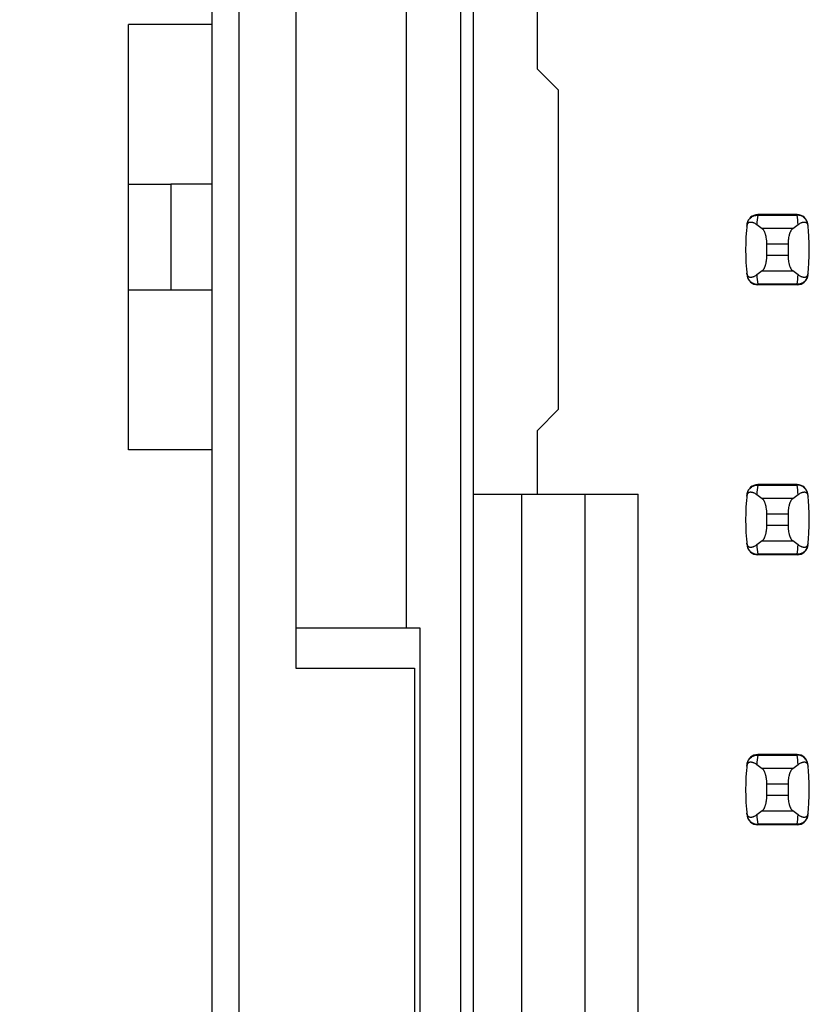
# Model space of a CAD drawing. Header units: inches. Extents: x 0 to 34, y 0 to 22.
# Tile 25 of 53: x 7.977 to 8.563, y 12.905 to 13.635. Entities that reach past the tile are written whole.
import ezdxf

# ---------------------------------------------------------------- set-up
doc = ezdxf.new("R2010")
doc.units = ezdxf.units.IN
doc.header["$LTSCALE"] = 1.87
doc.header["$MEASUREMENT"] = 0
doc.layers.get('0').update_dxf_attribs({"linetype": 'CONTINUOUS'})
doc.layers.add('DIMENSIONS', color=7, linetype='CONTINUOUS')
doc.styles.get("Standard").update_dxf_attribs({"font": 'txt', "width": 0.8})
doc.dimstyles.new('DIMSTYLE_1', dxfattribs={"dimtxt": 0.125, "dimasz": 0.18, "dimexe": 0.18, "dimexo": 0.0625, "dimgap": 0.09, "dimtad": 0, "dimtih": 1, "dimtoh": 1, "dimdec": 3, "dimlfac": 0.5, "dimzin": 4, "dimdsep": 46, "dimtxsty": 'STANDARD', "dimblk": '_FILLED', "dimblk1": '_FILLED', "dimblk2": '_FILLED', "dimcen": 0.09, "dimadec": 0, "dimazin": 0, "dimtp": 0.01, "dimtm": 0.01, "dimtfac": 1, "dimtdec": 3, "dimtofl": 0, "dimtmove": 0, "dimatfit": 3, "dimldrblk": '_FILLED', "dimfxl": 1, "dimtolj": 1, "dimtzin": 4, "dimarcsym": 0})

# ---------------------------------------------------------------- blocks, each defined once
blk = doc.blocks.new('*D2')
at = {"layer": 'DIMENSIONS', "color": 2, "linetype": 'CONTINUOUS'}
blk.add_line((8.21638, 16.02845), (7.43258, 16.02845), dxfattribs=at)
at = {"layer": 'DIMENSIONS', "color": 2, "linetype": 'CONTINUOUS', "insert": (7.37008, 16.09095), "char_height": 0.125, "width": 1.425, "attachment_point": 3, "line_spacing_factor": 0.9}
blk.add_mtext('4.642{\\Ftxt.shx;\\W1.000000;\\H0.125000; }[117.91]', dxfattribs=at)
blk = doc.blocks.new('_FILLED')
at = {"color": 0, "linetype": 'BYBLOCK'}
blk.add_solid([(0, 0), (-1, 0.1736), (-1, -0.1736)], dxfattribs=at)
blk = doc.blocks.new('*D3')
at = {"layer": 'DIMENSIONS', "color": 2, "linetype": 'CONTINUOUS'}
blk.add_line((8.18238, 16.37245), (7.43258, 16.37245), dxfattribs=at)
at = {"layer": 'DIMENSIONS', "color": 2, "linetype": 'CONTINUOUS', "insert": (7.37008, 16.43495), "char_height": 0.125, "width": 1.425, "attachment_point": 3, "line_spacing_factor": 0.9}
blk.add_mtext('4.814{\\Ftxt.shx;\\W1.000000;\\H0.125000; }[122.28]', dxfattribs=at)
blk = doc.blocks.new('*D5')
at = {"layer": 'DIMENSIONS', "color": 2, "linetype": 'CONTINUOUS'}
blk.add_line((8.21158, 15.04045), (7.43258, 15.04045), dxfattribs=at)
at = {"layer": 'DIMENSIONS', "color": 2, "linetype": 'CONTINUOUS', "insert": (7.37008, 15.10295), "char_height": 0.125, "width": 1.425, "attachment_point": 3, "line_spacing_factor": 0.9}
blk.add_mtext('4.148{\\Ftxt.shx;\\W1.000000;\\H0.125000; }[105.36]', dxfattribs=at)

msp = doc.modelspace()

# ---------------------------------------------------------------- linework, layer by layer
at = {"color": 7, "linetype": 'CONTINUOUS'}
for p, q in [((8.12008, 6.50045), (8.12008, 16.62845)), ((8.14008, 6.56045), (8.14008, 16.56845)), ((8.30408, 15.04045), (8.30408, 8.08645)), ((8.31391, 8.11957), (8.31391, 15.00934)), ((8.18208, 13.77445), (8.18208, 13.15445)), ((8.26408, 13.18445), (8.26408, 13.74445)), ((8.36116, 13.59831), (8.36116, 13.64556)), ((8.058, 13.31629), (8.058, 13.63125)), ((8.12008, 13.63125), (8.058, 13.63125)), ((8.3769, 13.58256), (8.36116, 13.59831)), ((8.3769, 13.34634), (8.3769, 13.58256)), ((8.058, 13.51314), (8.0895, 13.51314)), ((8.0895, 13.51314), (8.0895, 13.4344)), ((8.12008, 13.51314), (8.0895, 13.51314)), ((8.52446, 13.49044), (8.52444, 13.49003)), ((8.52444, 13.49003), (8.55377, 13.49003)), ((8.55376, 13.49044), (8.52446, 13.49044)), ((8.55377, 13.49003), (8.55376, 13.49044)), ((8.55047, 13.48012), (8.52775, 13.48012)), ((8.53123, 13.46019), (8.53123, 13.46872)), ((8.53123, 13.46872), (8.54698, 13.46872)), ((8.54698, 13.46872), (8.54698, 13.46019)), ((8.54698, 13.46019), (8.53123, 13.46019)), ((8.52775, 13.44878), (8.55047, 13.44878)), ((8.55377, 13.43887), (8.52444, 13.43887)), ((8.52444, 13.43887), (8.52446, 13.43847)), ((8.55376, 13.43847), (8.52446, 13.43847)), ((8.55376, 13.43847), (8.55377, 13.43887)), ((8.12008, 13.4344), (8.058, 13.4344)), ((8.36116, 13.33059), (8.3769, 13.34634)), ((8.36116, 13.28335), (8.36116, 13.33059)), ((8.12008, 13.31629), (8.058, 13.31629)), ((8.52446, 13.29044), (8.52444, 13.29003)), ((8.52444, 13.29003), (8.55377, 13.29003)), ((8.55376, 13.29044), (8.52446, 13.29044)), ((8.55377, 13.29003), (8.55376, 13.29044)), ((8.31391, 13.28335), (8.43596, 13.28335)), ((8.34934, 13.28335), (8.34934, 12.44556)), ((8.39659, 12.44556), (8.39659, 13.28335)), ((8.43596, 12.44556), (8.43596, 13.28335)), ((8.55047, 13.28012), (8.52775, 13.28012)), ((8.53123, 13.26019), (8.53123, 13.26872)), ((8.53123, 13.26872), (8.54698, 13.26872)), ((8.54698, 13.26872), (8.54698, 13.26019)), ((8.54698, 13.26019), (8.53123, 13.26019)), ((8.52775, 13.24878), (8.55047, 13.24878)), ((8.55377, 13.23887), (8.52444, 13.23887)), ((8.52444, 13.23887), (8.52446, 13.23847)), ((8.55376, 13.23847), (8.55377, 13.23887)), ((8.55376, 13.23847), (8.52446, 13.23847)), ((8.18208, 13.18445), (8.27408, 13.18445)), ((8.27408, 13.18445), (8.27408, 12.54445)), ((8.18208, 13.15445), (8.27008, 13.15445)), ((8.27008, 13.15445), (8.27008, 12.57445)), ((8.52446, 13.09044), (8.52444, 13.09003)), ((8.52444, 13.09003), (8.55377, 13.09003)), ((8.55376, 13.09044), (8.52446, 13.09044)), ((8.55377, 13.09003), (8.55376, 13.09044)), ((8.55047, 13.08012), (8.52775, 13.08012)), ((8.53123, 13.06019), (8.53123, 13.06872)), ((8.53123, 13.06872), (8.54698, 13.06872)), ((8.54698, 13.06872), (8.54698, 13.06019)), ((8.54698, 13.06019), (8.53123, 13.06019)), ((8.52775, 13.04878), (8.55047, 13.04878)), ((8.55377, 13.03887), (8.52444, 13.03887)), ((8.52444, 13.03887), (8.52446, 13.03847)), ((8.55376, 13.03847), (8.52446, 13.03847)), ((8.55376, 13.03847), (8.55377, 13.03887))]:
    msp.add_line(p, q, dxfattribs=at)
for centre, radius, start, end in [((8.52446, 13.48256), 0.00787, 90, 173.04714), ((8.67297, 13.47206), 0.14961, 173.09895, 175.79453), ((8.55376, 13.48256), 0.00787, 6.95286, 90), ((8.40524, 13.47206), 0.14961, 4.20547, 6.90106), ((8.67297, 13.46445), 0.15748, 173.04714, 186.95286), ((8.40525, 13.46445), 0.15748, 353.04714, 6.95286), ((8.52446, 13.44634), 0.00787, 186.95286, 270), ((8.67297, 13.45685), 0.14961, 184.20547, 186.90106), ((8.55376, 13.44634), 0.00787, 270, 353.04714), ((8.40524, 13.45685), 0.14961, 353.09895, 355.79453), ((8.52446, 13.28256), 0.00787, 90, 173.04714), ((8.67297, 13.27206), 0.14961, 173.09895, 175.79453), ((8.55376, 13.28256), 0.00787, 6.95286, 90), ((8.40524, 13.27206), 0.14961, 4.20547, 6.90106), ((8.67297, 13.26445), 0.15748, 173.04714, 186.95286), ((8.40525, 13.26445), 0.15748, 353.04714, 6.95286), ((8.52446, 13.24634), 0.00787, 186.95286, 270), ((8.67297, 13.25685), 0.14961, 184.20547, 186.90106), ((8.55376, 13.24634), 0.00787, 270, 353.04714), ((8.40524, 13.25685), 0.14961, 353.09895, 355.79453), ((8.52446, 13.08256), 0.00787, 90, 173.04714), ((8.67297, 13.07206), 0.14961, 173.09895, 175.79453), ((8.55376, 13.08256), 0.00787, 6.95286, 90), ((8.40524, 13.07206), 0.14961, 4.20547, 6.90106), ((8.67297, 13.06445), 0.15748, 173.04714, 186.95286), ((8.40525, 13.06445), 0.15748, 353.04714, 6.95286), ((8.52446, 13.04634), 0.00787, 186.95286, 270), ((8.67297, 13.05685), 0.14961, 184.20547, 186.90106), ((8.55376, 13.04634), 0.00787, 270, 353.04714), ((8.40524, 13.05685), 0.14961, 353.09895, 355.79453)]:
    msp.add_arc(centre, radius, start, end, dxfattribs=at)
for centre, start_param, end_param in [((8.89525, 13.51797), -2.804032, -2.774684), ((8.18297, 13.51797), -0.366909, -0.33756), ((8.89525, 13.41094), 2.774684, 2.804032), ((8.18297, 13.41094), 0.33756, 0.366909), ((8.89525, 13.31797), -2.804032, -2.774684), ((8.18297, 13.31797), -0.366909, -0.33756), ((8.89525, 13.21094), 2.774684, 2.804032), ((8.18297, 13.21094), 0.33756, 0.366909), ((8.89525, 13.11797), -2.804032, -2.774684), ((8.18297, 13.11797), -0.366909, -0.33756), ((8.89525, 13.01094), 2.774684, 2.804032), ((8.18297, 13.01094), 0.33756, 0.366909)]:
    msp.add_ellipse(centre, major_axis=(0.3937, 0), ratio=0.267949, start_param=start_param, end_param=end_param, dxfattribs=at)
for points, knots in [([(8.51663, 13.48338), (8.51668, 13.48383), (8.51688, 13.48474), (8.51743, 13.48602), (8.5182, 13.48718), (8.51919, 13.48819), (8.52034, 13.489), (8.52163, 13.4896), (8.52302, 13.48996), (8.52397, 13.49004), (8.52444, 13.49003)], [0, 0, 0, 0, 0.123003, 0.246291, 0.370116, 0.494653, 0.619981, 0.746077, 0.872817, 1, 1, 1, 1]), ([(8.56159, 13.48338), (8.56153, 13.48383), (8.56134, 13.48474), (8.56079, 13.48602), (8.56001, 13.48718), (8.55903, 13.48819), (8.55787, 13.489), (8.55658, 13.4896), (8.5552, 13.48996), (8.55425, 13.49004), (8.55377, 13.49003)], [0, 0, 0, 0, 0.123003, 0.246291, 0.370116, 0.494653, 0.619981, 0.746077, 0.872817, 1, 1, 1, 1]), ([(8.51646, 13.48193), (8.51648, 13.48215), (8.51655, 13.48257), (8.51674, 13.48324), (8.517, 13.48377), (8.5173, 13.48417), (8.51752, 13.48438), (8.51774, 13.48456), (8.51803, 13.48473), (8.51841, 13.48489), (8.51888, 13.48498), (8.51935, 13.48499), (8.51983, 13.48495), (8.52031, 13.48485), (8.52079, 13.48471), (8.52128, 13.48452), (8.52194, 13.48422), (8.52279, 13.48373), (8.52344, 13.48328), (8.52376, 13.48303)], [0, 0, 0, 0, 0.071006, 0.129799, 0.218638, 0.253906, 0.285388, 0.314234, 0.341262, 0.392021, 0.44087, 0.489522, 0.538946, 0.589704, 0.642132, 0.696441, 0.752768, 0.871825, 1, 1, 1, 1]), ([(8.53123, 13.46872), (8.53123, 13.46938), (8.5312, 13.47036), (8.53109, 13.47166), (8.53093, 13.4729), (8.53072, 13.4741), (8.53044, 13.47523), (8.53021, 13.47601), (8.52996, 13.47674), (8.52969, 13.47742), (8.5294, 13.47803), (8.52909, 13.47859), (8.52878, 13.47907), (8.52845, 13.47949), (8.52811, 13.47984), (8.52787, 13.48004), (8.52775, 13.48012)], [0, 0, 0, 0, 0.161727, 0.24118, 0.31897, 0.467608, 0.537656, 0.604387, 0.667531, 0.726879, 0.782283, 0.833661, 0.881, 0.924368, 0.96394, 1, 1, 1, 1]), ([(8.55047, 13.48012), (8.55035, 13.48004), (8.55011, 13.47984), (8.54977, 13.47949), (8.54944, 13.47907), (8.54912, 13.47859), (8.54882, 13.47803), (8.54853, 13.47742), (8.54826, 13.47674), (8.54801, 13.47601), (8.54778, 13.47523), (8.5475, 13.4741), (8.54728, 13.4729), (8.54713, 13.47166), (8.54702, 13.47036), (8.54698, 13.46938), (8.54698, 13.46872)], [0, 0, 0, 0, 0.03606, 0.075632, 0.119, 0.166339, 0.217717, 0.273121, 0.332469, 0.395614, 0.462344, 0.532392, 0.68103, 0.75882, 0.838273, 1, 1, 1, 1]), ([(8.55445, 13.48303), (8.55478, 13.48328), (8.55543, 13.48373), (8.55627, 13.48422), (8.55694, 13.48452), (8.55743, 13.48471), (8.55791, 13.48485), (8.55839, 13.48495), (8.55887, 13.48499), (8.55934, 13.48498), (8.5598, 13.48489), (8.56018, 13.48473), (8.56048, 13.48456), (8.5607, 13.48438), (8.56091, 13.48417), (8.56122, 13.48377), (8.56147, 13.48324), (8.56167, 13.48257), (8.56173, 13.48215), (8.56176, 13.48193)], [0, 0, 0, 0, 0.128175, 0.247232, 0.303559, 0.357868, 0.410296, 0.461054, 0.510478, 0.55913, 0.607979, 0.658738, 0.685766, 0.714612, 0.746094, 0.781362, 0.870201, 0.928994, 1, 1, 1, 1]), ([(8.52775, 13.44878), (8.52787, 13.44887), (8.52811, 13.44906), (8.52845, 13.44941), (8.52878, 13.44983), (8.52909, 13.45032), (8.5294, 13.45087), (8.52969, 13.45149), (8.52996, 13.45216), (8.53021, 13.45289), (8.53044, 13.45368), (8.53072, 13.45481), (8.53093, 13.456), (8.53109, 13.45725), (8.5312, 13.45854), (8.53123, 13.45953), (8.53123, 13.46019)], [0, 0, 0, 0, 0.03606, 0.075632, 0.119, 0.166339, 0.217717, 0.273121, 0.332469, 0.395614, 0.462344, 0.532392, 0.68103, 0.75882, 0.838273, 1, 1, 1, 1]), ([(8.54698, 13.46019), (8.54698, 13.45953), (8.54702, 13.45854), (8.54713, 13.45725), (8.54728, 13.456), (8.5475, 13.45481), (8.54778, 13.45368), (8.54801, 13.45289), (8.54826, 13.45216), (8.54853, 13.45149), (8.54882, 13.45087), (8.54912, 13.45032), (8.54944, 13.44983), (8.54977, 13.44941), (8.55011, 13.44906), (8.55035, 13.44887), (8.55047, 13.44878)], [0, 0, 0, 0, 0.161727, 0.24118, 0.31897, 0.467608, 0.537656, 0.604387, 0.667531, 0.726879, 0.782283, 0.833661, 0.881, 0.924368, 0.96394, 1, 1, 1, 1]), ([(8.52376, 13.44588), (8.52344, 13.44563), (8.52279, 13.44517), (8.52194, 13.44469), (8.52128, 13.44438), (8.52079, 13.4442), (8.52031, 13.44405), (8.51983, 13.44396), (8.51935, 13.44391), (8.51888, 13.44393), (8.51841, 13.44402), (8.51803, 13.44417), (8.51774, 13.44435), (8.51752, 13.44452), (8.5173, 13.44474), (8.517, 13.44513), (8.51674, 13.44567), (8.51655, 13.44634), (8.51648, 13.44675), (8.51646, 13.44698)], [0, 0, 0, 0, 0.128175, 0.247232, 0.303559, 0.357868, 0.410296, 0.461054, 0.510478, 0.55913, 0.607979, 0.658738, 0.685766, 0.714612, 0.746094, 0.781362, 0.870201, 0.928994, 1, 1, 1, 1]), ([(8.51663, 13.44553), (8.51668, 13.44507), (8.51688, 13.44417), (8.51743, 13.44289), (8.5182, 13.44172), (8.51919, 13.44072), (8.52034, 13.4399), (8.52163, 13.43931), (8.52302, 13.43894), (8.52397, 13.43887), (8.52444, 13.43887)], [0, 0, 0, 0, 0.123003, 0.246291, 0.370116, 0.494653, 0.619981, 0.746077, 0.872817, 1, 1, 1, 1]), ([(8.56159, 13.44553), (8.56153, 13.44507), (8.56134, 13.44417), (8.56079, 13.44289), (8.56001, 13.44172), (8.55903, 13.44072), (8.55787, 13.4399), (8.55658, 13.43931), (8.5552, 13.43894), (8.55425, 13.43887), (8.55377, 13.43887)], [0, 0, 0, 0, 0.123003, 0.246291, 0.370116, 0.494653, 0.619981, 0.746077, 0.872817, 1, 1, 1, 1]), ([(8.56176, 13.44698), (8.56173, 13.44675), (8.56167, 13.44634), (8.56147, 13.44567), (8.56122, 13.44513), (8.56091, 13.44474), (8.5607, 13.44452), (8.56048, 13.44435), (8.56018, 13.44417), (8.5598, 13.44402), (8.55934, 13.44393), (8.55887, 13.44391), (8.55839, 13.44396), (8.55791, 13.44405), (8.55743, 13.4442), (8.55694, 13.44438), (8.55627, 13.44469), (8.55543, 13.44517), (8.55478, 13.44563), (8.55445, 13.44588)], [0, 0, 0, 0, 0.071006, 0.129799, 0.218638, 0.253906, 0.285389, 0.314234, 0.341262, 0.392021, 0.44087, 0.489522, 0.538946, 0.589704, 0.642132, 0.696441, 0.752768, 0.871825, 1, 1, 1, 1]), ([(8.51663, 13.28338), (8.51668, 13.28383), (8.51688, 13.28474), (8.51743, 13.28602), (8.5182, 13.28718), (8.51919, 13.28819), (8.52034, 13.289), (8.52163, 13.2896), (8.52302, 13.28996), (8.52397, 13.29004), (8.52444, 13.29003)], [0, 0, 0, 0, 0.123003, 0.246291, 0.370116, 0.494653, 0.619981, 0.746077, 0.872817, 1, 1, 1, 1]), ([(8.56159, 13.28338), (8.56153, 13.28383), (8.56134, 13.28474), (8.56079, 13.28602), (8.56001, 13.28718), (8.55903, 13.28819), (8.55787, 13.289), (8.55658, 13.2896), (8.5552, 13.28996), (8.55425, 13.29004), (8.55377, 13.29003)], [0, 0, 0, 0, 0.123003, 0.246291, 0.370116, 0.494653, 0.619981, 0.746077, 0.872817, 1, 1, 1, 1]), ([(8.51646, 13.28193), (8.51648, 13.28215), (8.51655, 13.28257), (8.51674, 13.28324), (8.517, 13.28377), (8.5173, 13.28417), (8.51752, 13.28438), (8.51774, 13.28456), (8.51803, 13.28473), (8.51841, 13.28489), (8.51888, 13.28498), (8.51935, 13.28499), (8.51983, 13.28495), (8.52031, 13.28485), (8.52079, 13.28471), (8.52128, 13.28452), (8.52194, 13.28422), (8.52279, 13.28373), (8.52344, 13.28328), (8.52376, 13.28303)], [0, 0, 0, 0, 0.071006, 0.129799, 0.218638, 0.253906, 0.285388, 0.314234, 0.341262, 0.392021, 0.44087, 0.489522, 0.538946, 0.589704, 0.642132, 0.696441, 0.752768, 0.871825, 1, 1, 1, 1]), ([(8.55445, 13.28303), (8.55478, 13.28328), (8.55543, 13.28373), (8.55627, 13.28422), (8.55694, 13.28452), (8.55743, 13.28471), (8.55791, 13.28485), (8.55839, 13.28495), (8.55887, 13.28499), (8.55934, 13.28498), (8.5598, 13.28489), (8.56018, 13.28473), (8.56048, 13.28456), (8.5607, 13.28438), (8.56091, 13.28417), (8.56122, 13.28377), (8.56147, 13.28324), (8.56167, 13.28257), (8.56173, 13.28215), (8.56176, 13.28193)], [0, 0, 0, 0, 0.128175, 0.247232, 0.303559, 0.357868, 0.410296, 0.461054, 0.510478, 0.55913, 0.607979, 0.658738, 0.685766, 0.714612, 0.746094, 0.781362, 0.870201, 0.928994, 1, 1, 1, 1]), ([(8.53123, 13.26872), (8.53123, 13.26938), (8.5312, 13.27036), (8.53109, 13.27166), (8.53093, 13.2729), (8.53072, 13.2741), (8.53044, 13.27523), (8.53021, 13.27601), (8.52996, 13.27674), (8.52969, 13.27742), (8.5294, 13.27803), (8.52909, 13.27859), (8.52878, 13.27907), (8.52845, 13.27949), (8.52811, 13.27984), (8.52787, 13.28004), (8.52775, 13.28012)], [0, 0, 0, 0, 0.161727, 0.24118, 0.31897, 0.467608, 0.537656, 0.604387, 0.667531, 0.726879, 0.782283, 0.833661, 0.881, 0.924368, 0.96394, 1, 1, 1, 1]), ([(8.55047, 13.28012), (8.55035, 13.28004), (8.55011, 13.27984), (8.54977, 13.27949), (8.54944, 13.27907), (8.54912, 13.27859), (8.54882, 13.27803), (8.54853, 13.27742), (8.54826, 13.27674), (8.54801, 13.27601), (8.54778, 13.27523), (8.5475, 13.2741), (8.54728, 13.2729), (8.54713, 13.27166), (8.54702, 13.27036), (8.54698, 13.26938), (8.54698, 13.26872)], [0, 0, 0, 0, 0.03606, 0.075632, 0.119, 0.166339, 0.217717, 0.273121, 0.332469, 0.395614, 0.462344, 0.532392, 0.68103, 0.75882, 0.838273, 1, 1, 1, 1]), ([(8.52775, 13.24878), (8.52787, 13.24887), (8.52811, 13.24906), (8.52845, 13.24941), (8.52878, 13.24983), (8.52909, 13.25032), (8.5294, 13.25087), (8.52969, 13.25149), (8.52996, 13.25216), (8.53021, 13.25289), (8.53044, 13.25368), (8.53072, 13.25481), (8.53093, 13.256), (8.53109, 13.25725), (8.5312, 13.25854), (8.53123, 13.25953), (8.53123, 13.26019)], [0, 0, 0, 0, 0.03606, 0.075632, 0.119, 0.166339, 0.217717, 0.273121, 0.332469, 0.395614, 0.462344, 0.532392, 0.68103, 0.75882, 0.838273, 1, 1, 1, 1]), ([(8.54698, 13.26019), (8.54698, 13.25953), (8.54702, 13.25854), (8.54713, 13.25725), (8.54728, 13.256), (8.5475, 13.25481), (8.54778, 13.25368), (8.54801, 13.25289), (8.54826, 13.25216), (8.54853, 13.25149), (8.54882, 13.25087), (8.54912, 13.25032), (8.54944, 13.24983), (8.54977, 13.24941), (8.55011, 13.24906), (8.55035, 13.24887), (8.55047, 13.24878)], [0, 0, 0, 0, 0.161727, 0.24118, 0.31897, 0.467608, 0.537656, 0.604387, 0.667531, 0.726879, 0.782283, 0.833661, 0.881, 0.924368, 0.96394, 1, 1, 1, 1]), ([(8.52376, 13.24588), (8.52344, 13.24563), (8.52279, 13.24517), (8.52194, 13.24469), (8.52128, 13.24438), (8.52079, 13.2442), (8.52031, 13.24405), (8.51983, 13.24396), (8.51935, 13.24391), (8.51888, 13.24393), (8.51841, 13.24402), (8.51803, 13.24417), (8.51774, 13.24435), (8.51752, 13.24452), (8.5173, 13.24474), (8.517, 13.24513), (8.51674, 13.24567), (8.51655, 13.24634), (8.51648, 13.24675), (8.51646, 13.24698)], [0, 0, 0, 0, 0.128175, 0.247232, 0.303559, 0.357868, 0.410296, 0.461054, 0.510478, 0.55913, 0.607979, 0.658738, 0.685766, 0.714612, 0.746094, 0.781362, 0.870201, 0.928994, 1, 1, 1, 1]), ([(8.56176, 13.24698), (8.56173, 13.24675), (8.56167, 13.24634), (8.56147, 13.24567), (8.56122, 13.24513), (8.56091, 13.24474), (8.5607, 13.24452), (8.56048, 13.24435), (8.56018, 13.24417), (8.5598, 13.24402), (8.55934, 13.24393), (8.55887, 13.24391), (8.55839, 13.24396), (8.55791, 13.24405), (8.55743, 13.2442), (8.55694, 13.24438), (8.55627, 13.24469), (8.55543, 13.24517), (8.55478, 13.24563), (8.55445, 13.24588)], [0, 0, 0, 0, 0.071006, 0.129799, 0.218638, 0.253906, 0.285389, 0.314234, 0.341262, 0.392021, 0.44087, 0.489522, 0.538946, 0.589704, 0.642132, 0.696441, 0.752768, 0.871825, 1, 1, 1, 1]), ([(8.51663, 13.24553), (8.51668, 13.24507), (8.51688, 13.24417), (8.51743, 13.24289), (8.5182, 13.24172), (8.51919, 13.24072), (8.52034, 13.2399), (8.52163, 13.23931), (8.52302, 13.23894), (8.52397, 13.23887), (8.52444, 13.23887)], [0, 0, 0, 0, 0.123003, 0.246291, 0.370116, 0.494653, 0.619981, 0.746077, 0.872817, 1, 1, 1, 1]), ([(8.56159, 13.24553), (8.56153, 13.24507), (8.56134, 13.24417), (8.56079, 13.24289), (8.56001, 13.24172), (8.55903, 13.24072), (8.55787, 13.2399), (8.55658, 13.23931), (8.5552, 13.23894), (8.55425, 13.23887), (8.55377, 13.23887)], [0, 0, 0, 0, 0.123003, 0.246291, 0.370116, 0.494653, 0.619981, 0.746077, 0.872817, 1, 1, 1, 1]), ([(8.51663, 13.08338), (8.51668, 13.08383), (8.51688, 13.08474), (8.51743, 13.08602), (8.5182, 13.08718), (8.51919, 13.08819), (8.52034, 13.089), (8.52163, 13.0896), (8.52302, 13.08996), (8.52397, 13.09004), (8.52444, 13.09003)], [0, 0, 0, 0, 0.123003, 0.246291, 0.370116, 0.494653, 0.619981, 0.746077, 0.872817, 1, 1, 1, 1]), ([(8.56159, 13.08338), (8.56153, 13.08383), (8.56134, 13.08474), (8.56079, 13.08602), (8.56001, 13.08718), (8.55903, 13.08819), (8.55787, 13.089), (8.55658, 13.0896), (8.5552, 13.08996), (8.55425, 13.09004), (8.55377, 13.09003)], [0, 0, 0, 0, 0.123003, 0.246291, 0.370116, 0.494653, 0.619981, 0.746077, 0.872817, 1, 1, 1, 1]), ([(8.51646, 13.08193), (8.51648, 13.08215), (8.51655, 13.08257), (8.51674, 13.08324), (8.517, 13.08377), (8.5173, 13.08417), (8.51752, 13.08438), (8.51774, 13.08456), (8.51803, 13.08473), (8.51841, 13.08489), (8.51888, 13.08498), (8.51935, 13.08499), (8.51983, 13.08495), (8.52031, 13.08485), (8.52079, 13.08471), (8.52128, 13.08452), (8.52194, 13.08422), (8.52279, 13.08373), (8.52344, 13.08328), (8.52376, 13.08303)], [0, 0, 0, 0, 0.071006, 0.129799, 0.218638, 0.253906, 0.285388, 0.314234, 0.341262, 0.392021, 0.44087, 0.489522, 0.538946, 0.589704, 0.642132, 0.696441, 0.752768, 0.871825, 1, 1, 1, 1]), ([(8.53123, 13.06872), (8.53123, 13.06938), (8.5312, 13.07036), (8.53109, 13.07166), (8.53093, 13.0729), (8.53072, 13.0741), (8.53044, 13.07523), (8.53021, 13.07601), (8.52996, 13.07674), (8.52969, 13.07742), (8.5294, 13.07803), (8.52909, 13.07859), (8.52878, 13.07907), (8.52845, 13.07949), (8.52811, 13.07984), (8.52787, 13.08004), (8.52775, 13.08012)], [0, 0, 0, 0, 0.161727, 0.24118, 0.31897, 0.467608, 0.537656, 0.604387, 0.667531, 0.726879, 0.782283, 0.833661, 0.881, 0.924368, 0.96394, 1, 1, 1, 1]), ([(8.55047, 13.08012), (8.55035, 13.08004), (8.55011, 13.07984), (8.54977, 13.07949), (8.54944, 13.07907), (8.54912, 13.07859), (8.54882, 13.07803), (8.54853, 13.07742), (8.54826, 13.07674), (8.54801, 13.07601), (8.54778, 13.07523), (8.5475, 13.0741), (8.54728, 13.0729), (8.54713, 13.07166), (8.54702, 13.07036), (8.54698, 13.06938), (8.54698, 13.06872)], [0, 0, 0, 0, 0.03606, 0.075632, 0.119, 0.166339, 0.217717, 0.273121, 0.332469, 0.395614, 0.462344, 0.532392, 0.68103, 0.75882, 0.838273, 1, 1, 1, 1]), ([(8.55445, 13.08303), (8.55478, 13.08328), (8.55543, 13.08373), (8.55627, 13.08422), (8.55694, 13.08452), (8.55743, 13.08471), (8.55791, 13.08485), (8.55839, 13.08495), (8.55887, 13.08499), (8.55934, 13.08498), (8.5598, 13.08489), (8.56018, 13.08473), (8.56048, 13.08456), (8.5607, 13.08438), (8.56091, 13.08417), (8.56122, 13.08377), (8.56147, 13.08324), (8.56167, 13.08257), (8.56173, 13.08215), (8.56176, 13.08193)], [0, 0, 0, 0, 0.128175, 0.247232, 0.303559, 0.357868, 0.410296, 0.461054, 0.510478, 0.55913, 0.607979, 0.658738, 0.685766, 0.714612, 0.746094, 0.781362, 0.870201, 0.928994, 1, 1, 1, 1]), ([(8.52775, 13.04878), (8.52787, 13.04887), (8.52811, 13.04906), (8.52845, 13.04941), (8.52878, 13.04983), (8.52909, 13.05032), (8.5294, 13.05087), (8.52969, 13.05149), (8.52996, 13.05216), (8.53021, 13.05289), (8.53044, 13.05368), (8.53072, 13.05481), (8.53093, 13.056), (8.53109, 13.05725), (8.5312, 13.05854), (8.53123, 13.05953), (8.53123, 13.06019)], [0, 0, 0, 0, 0.03606, 0.075632, 0.119, 0.166339, 0.217717, 0.273121, 0.332469, 0.395614, 0.462344, 0.532392, 0.68103, 0.75882, 0.838273, 1, 1, 1, 1]), ([(8.54698, 13.06019), (8.54698, 13.05953), (8.54702, 13.05854), (8.54713, 13.05725), (8.54728, 13.056), (8.5475, 13.05481), (8.54778, 13.05368), (8.54801, 13.05289), (8.54826, 13.05216), (8.54853, 13.05149), (8.54882, 13.05087), (8.54912, 13.05032), (8.54944, 13.04983), (8.54977, 13.04941), (8.55011, 13.04906), (8.55035, 13.04887), (8.55047, 13.04878)], [0, 0, 0, 0, 0.161727, 0.24118, 0.31897, 0.467608, 0.537656, 0.604387, 0.667531, 0.726879, 0.782283, 0.833661, 0.881, 0.924368, 0.96394, 1, 1, 1, 1]), ([(8.52376, 13.04588), (8.52344, 13.04563), (8.52279, 13.04517), (8.52194, 13.04469), (8.52128, 13.04438), (8.52079, 13.0442), (8.52031, 13.04405), (8.51983, 13.04396), (8.51935, 13.04391), (8.51888, 13.04393), (8.51841, 13.04402), (8.51803, 13.04417), (8.51774, 13.04435), (8.51752, 13.04452), (8.5173, 13.04474), (8.517, 13.04513), (8.51674, 13.04567), (8.51655, 13.04634), (8.51648, 13.04675), (8.51646, 13.04698)], [0, 0, 0, 0, 0.128175, 0.247232, 0.303559, 0.357868, 0.410296, 0.461054, 0.510478, 0.55913, 0.607979, 0.658738, 0.685766, 0.714612, 0.746094, 0.781362, 0.870201, 0.928994, 1, 1, 1, 1]), ([(8.51663, 13.04553), (8.51668, 13.04507), (8.51688, 13.04417), (8.51743, 13.04289), (8.5182, 13.04172), (8.51919, 13.04072), (8.52034, 13.0399), (8.52163, 13.03931), (8.52302, 13.03894), (8.52397, 13.03887), (8.52444, 13.03887)], [0, 0, 0, 0, 0.123003, 0.246291, 0.370116, 0.494653, 0.619981, 0.746077, 0.872817, 1, 1, 1, 1]), ([(8.56159, 13.04553), (8.56153, 13.04507), (8.56134, 13.04417), (8.56079, 13.04289), (8.56001, 13.04172), (8.55903, 13.04072), (8.55787, 13.0399), (8.55658, 13.03931), (8.5552, 13.03894), (8.55425, 13.03887), (8.55377, 13.03887)], [0, 0, 0, 0, 0.123003, 0.246291, 0.370116, 0.494653, 0.619981, 0.746077, 0.872817, 1, 1, 1, 1]), ([(8.56176, 13.04698), (8.56173, 13.04675), (8.56167, 13.04634), (8.56147, 13.04567), (8.56122, 13.04513), (8.56091, 13.04474), (8.5607, 13.04452), (8.56048, 13.04435), (8.56018, 13.04417), (8.5598, 13.04402), (8.55934, 13.04393), (8.55887, 13.04391), (8.55839, 13.04396), (8.55791, 13.04405), (8.55743, 13.0442), (8.55694, 13.04438), (8.55627, 13.04469), (8.55543, 13.04517), (8.55478, 13.04563), (8.55445, 13.04588)], [0, 0, 0, 0, 0.071006, 0.129799, 0.218638, 0.253906, 0.285389, 0.314234, 0.341262, 0.392021, 0.44087, 0.489522, 0.538946, 0.589704, 0.642132, 0.696441, 0.752768, 0.871825, 1, 1, 1, 1])]:
    msp.add_open_spline(points, degree=3, knots=knots, dxfattribs=at)

# ---------------------------------------------------------------- dimensions: what is measured, and where the dimension line sits
at = {"layer": 'DIMENSIONS', "color": 2, "linetype": 'CONTINUOUS'}
for feature_location, offset, origin, picture, middle in [((8.18238, 16.37245), (-0.7498, 0), (8.24488, 6.74445), '*D3', (6.35758, 16.37245)), ((8.21638, 16.02845), (-0.7838, 0), (8.27888, 6.74445), '*D2', (6.35758, 16.02845)), ((8.21158, 15.04045), (-0.779, 0), (8.27408, 6.74445), '*D5', (6.35758, 15.04045))]:
    dim = msp.add_ordinate_dim(feature_location=feature_location, offset=offset, dtype=0, origin=origin, dimstyle='DIMSTYLE_1', dxfattribs=at)
    dim.commit()
    dim.dimension.update_dxf_attribs({"geometry": picture, "text_midpoint": middle})

doc.saveas('drawing.dxf')
